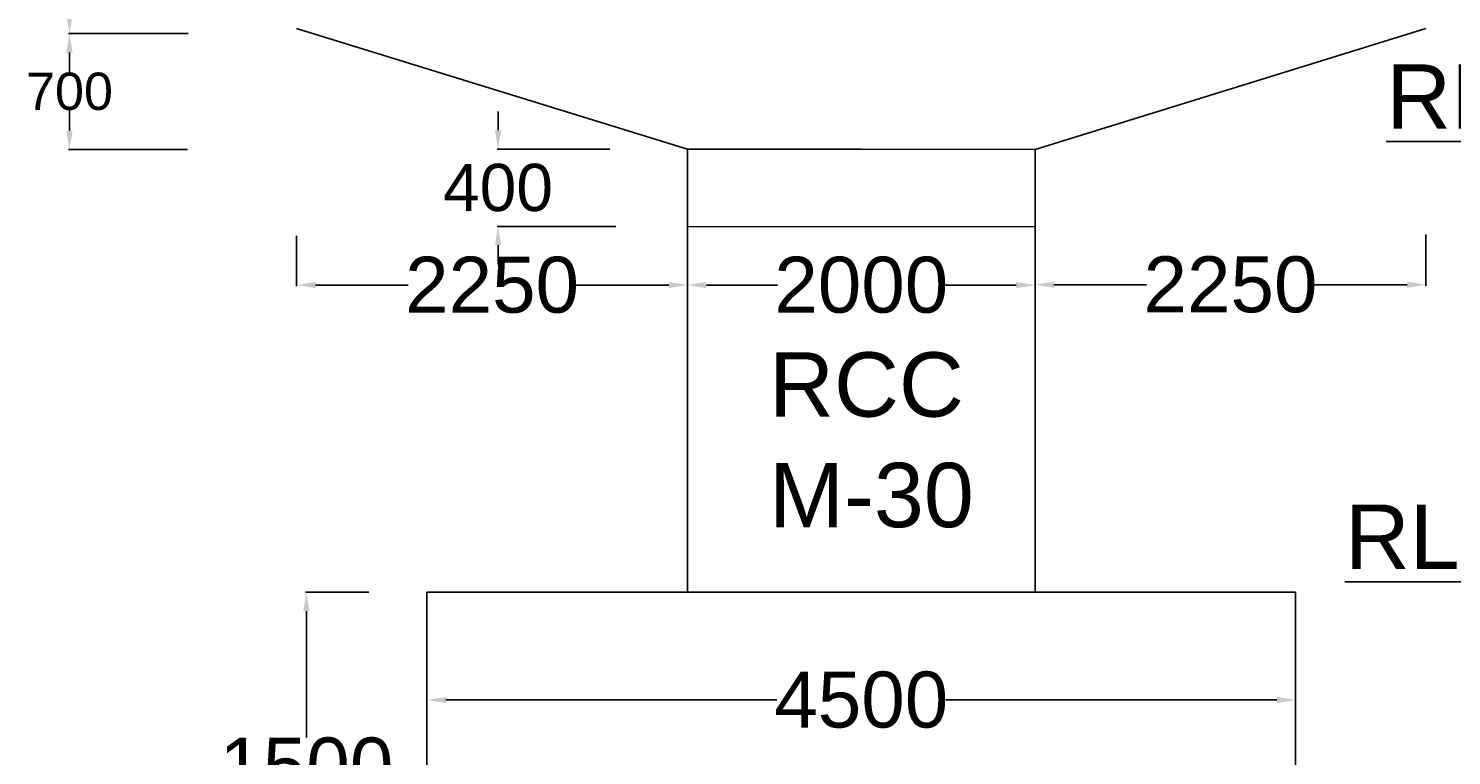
# Model space of a CAD drawing. Extents: x 629217 to 1787843, y 512199 to 1583660.
# Tile 6 of 10: x 793382 to 831531, y 723825 to 743316. Entities that reach past the tile are written whole.
import ezdxf

# ---------------------------------------------------------------- set-up
doc = ezdxf.new("R2010")
doc.units = ezdxf.units.MI
doc.header["$MEASUREMENT"] = 0
doc.layers.add('TEXT', color=3, linetype='Continuous')
doc.styles.add('ARIAL', font='arial.ttf')
doc.styles.get("Standard").update_dxf_attribs({"font": 'arial.ttf', "height": 500})
doc.dimstyles.new('bASANT jAIN  NMM', dxfattribs={"dimscale": 0.507, "dimtxt": 500, "dimasz": 1000, "dimexe": 50, "dimexo": 25, "dimgap": 0.09, "dimtad": 0, "dimtih": 1, "dimtoh": 1, "dimdec": 0, "dimzin": 0, "dimdsep": 46, "dimtxsty": 'Standard', "dimcen": 0.09, "dimclrd": 256, "dimclre": 256, "dimadec": 0, "dimazin": 0, "dimtfac": 1, "dimtdec": 0, "dimtix": 1, "dimtofl": 0, "dimtmove": 0, "dimatfit": 0, "dimfxl": 300, "dimtolj": 1, "dimtzin": 0, "dimlwd": -1, "dimlwe": -1, "dimarcsym": 0})

# ---------------------------------------------------------------- blocks, each defined once
blk = doc.blocks.new('*D99')
at = {"ltscale": 0.5, "transparency": 16777216}
for p, q in [((797480, 746283), (794455, 746283)), ((794481, 745776), (794481, 745241)), ((794481, 743685), (794481, 744220)), ((797664, 743178), (794455, 743178))]:
    blk.add_line(p, q, dxfattribs=at)
for points in [[(794396, 745776), (794565, 745776), (794481, 746283)], [(794396, 743685), (794565, 743685), (794481, 743178)]]:
    blk.add_solid(points, dxfattribs=at)
at = {"layer": 'Defpoints', "color": 0, "ltscale": 0.5, "transparency": 16777216}
for p in [(794481, 746283), (797493, 746283), (797677, 743178)]:
    blk.add_point(p, dxfattribs=at)
at = {"color": 0, "ltscale": 0.5, "transparency": 16777216, "insert": (794481, 744730), "char_height": 500, "attachment_point": 5}
blk.add_mtext('\\A1;{\\H2x;500}', dxfattribs=at)
blk = doc.blocks.new('*D100')
at = {"ltscale": 0.5, "transparency": 16777216}
for p, q in [((797480, 743178), (794455, 743178)), ((794481, 742671), (794481, 742136)), ((794481, 740580), (794481, 741115)), ((797642, 740073), (794455, 740073))]:
    blk.add_line(p, q, dxfattribs=at)
for points in [[(794396, 742671), (794565, 742671), (794481, 743178)], [(794396, 740580), (794565, 740580), (794481, 740073)]]:
    blk.add_solid(points, dxfattribs=at)
at = {"layer": 'Defpoints', "color": 0, "ltscale": 0.5, "transparency": 16777216}
for p in [(794481, 743178), (797493, 743178), (797655, 740073)]:
    blk.add_point(p, dxfattribs=at)
at = {"color": 0, "ltscale": 0.5, "transparency": 16777216, "insert": (794481, 741625), "char_height": 500, "attachment_point": 5}
blk.add_mtext('\\A1;{\\H2x;700}', dxfattribs=at)
blk = doc.blocks.new('*D101')
at = {"ltscale": 0.5, "transparency": 16777216}
for p, q in [((805969, 740587), (805969, 741094)), ((808968, 740080), (805944, 740080)), ((809131, 738010), (805944, 738010)), ((805969, 737503), (805969, 736996))]:
    blk.add_line(p, q, dxfattribs=at)
for points in [[(805885, 740587), (806054, 740587), (805969, 740080)], [(805885, 737503), (806054, 737503), (805969, 738010)]]:
    blk.add_solid(points, dxfattribs=at)
at = {"layer": 'Defpoints', "color": 0, "ltscale": 0.5, "transparency": 16777216}
for p in [(805969, 740080), (808981, 740080), (809143, 738010)]:
    blk.add_point(p, dxfattribs=at)
at = {"color": 0, "ltscale": 0.5, "transparency": 16777216, "insert": (805969, 739045), "char_height": 500, "attachment_point": 5}
blk.add_mtext('\\A1;{\\H2.53x;400}', dxfattribs=at)
blk = doc.blocks.new('*D105')
at = {"ltscale": 0.5, "transparency": 16777216}
for p, q in [((811051, 738832), (811051, 736411)), ((820366, 738300), (820366, 736411)), ((811558, 736436), (813458, 736436)), ((819859, 736436), (817958, 736436))]:
    blk.add_line(p, q, dxfattribs=at)
for points in [[(811558, 736521), (811558, 736352), (811051, 736436)], [(819859, 736521), (819859, 736352), (820366, 736436)]]:
    blk.add_solid(points, dxfattribs=at)
at = {"layer": 'Defpoints', "color": 0, "ltscale": 0.5, "transparency": 16777216}
for p in [(811051, 738844), (820366, 738313), (820366, 736436)]:
    blk.add_point(p, dxfattribs=at)
at = {"color": 0, "ltscale": 0.5, "transparency": 16777216, "insert": (815708, 736436), "char_height": 500, "attachment_point": 5}
blk.add_mtext('\\A1;{\\H3x;2000}', dxfattribs=at)
blk = doc.blocks.new('*D106')
at = {"ltscale": 0.5, "transparency": 16777216}
for p, q in [((820366, 738117), (820366, 736421)), ((830845, 737790), (830845, 736421)), ((820873, 736446), (823355, 736446)), ((830338, 736446), (827855, 736446))]:
    blk.add_line(p, q, dxfattribs=at)
for points in [[(820873, 736531), (820873, 736362), (820366, 736446)], [(830338, 736531), (830338, 736362), (830845, 736446)]]:
    blk.add_solid(points, dxfattribs=at)
at = {"layer": 'Defpoints', "color": 0, "ltscale": 0.5, "transparency": 16777216}
for p in [(820366, 738130), (830845, 737803), (820366, 736446)]:
    blk.add_point(p, dxfattribs=at)
at = {"color": 0, "ltscale": 0.5, "transparency": 16777216, "insert": (825605, 736446), "char_height": 500, "attachment_point": 5}
blk.add_mtext('\\A1;{\\H3x;2250}', dxfattribs=at)
blk = doc.blocks.new('*D107')
at = {"ltscale": 0.5, "transparency": 16777216}
for p, q in [((800571, 737759), (800571, 736411)), ((811051, 737767), (811051, 736411)), ((801078, 736436), (803561, 736436)), ((810544, 736436), (808061, 736436))]:
    blk.add_line(p, q, dxfattribs=at)
for points in [[(801078, 736521), (801078, 736352), (800571, 736436)], [(810544, 736521), (810544, 736352), (811051, 736436)]]:
    blk.add_solid(points, dxfattribs=at)
at = {"layer": 'Defpoints', "color": 0, "ltscale": 0.5, "transparency": 16777216}
for p in [(800571, 737771), (811051, 737780), (800571, 736436)]:
    blk.add_point(p, dxfattribs=at)
at = {"color": 0, "ltscale": 0.5, "transparency": 16777216, "insert": (805811, 736436), "char_height": 500, "attachment_point": 5}
blk.add_mtext('\\A1;{\\H3x;2250}', dxfattribs=at)
blk = doc.blocks.new('*D110')
at = {"ltscale": 0.5, "transparency": 16777216}
for p, q in [((802503, 728204), (800807, 728204)), ((800832, 727697), (800832, 724313)), ((800832, 719396), (800832, 722781)), ((802693, 718889), (800807, 718889))]:
    blk.add_line(p, q, dxfattribs=at)
for points in [[(800748, 727697), (800917, 727697), (800832, 728204)], [(800748, 719396), (800917, 719396), (800832, 718889)]]:
    blk.add_solid(points, dxfattribs=at)
at = {"layer": 'Defpoints', "color": 0, "ltscale": 0.5, "transparency": 16777216}
for p in [(802516, 728204), (800832, 718889), (802706, 718889)]:
    blk.add_point(p, dxfattribs=at)
at = {"color": 0, "ltscale": 0.5, "transparency": 16777216, "insert": (800832, 723547), "char_height": 500, "attachment_point": 5}
blk.add_mtext('\\A1;{\\H3x;1500}', dxfattribs=at)
blk = doc.blocks.new('*D122')
at = {"ltscale": 0.5, "transparency": 16777216}
for p, q in [((804064, 728192), (804064, 725289)), ((827352, 728192), (827352, 725289)), ((804571, 725315), (813441, 725315)), ((826845, 725315), (817976, 725315))]:
    blk.add_line(p, q, dxfattribs=at)
for points in [[(804571, 725399), (804571, 725230), (804064, 725315)], [(826845, 725399), (826845, 725230), (827352, 725315)]]:
    blk.add_solid(points, dxfattribs=at)
at = {"layer": 'Defpoints', "color": 0, "ltscale": 0.5, "transparency": 16777216}
for p in [(804064, 728204), (827352, 728204), (827352, 725315)]:
    blk.add_point(p, dxfattribs=at)
at = {"color": 0, "ltscale": 0.5, "transparency": 16777216, "insert": (815708, 725315), "char_height": 500, "attachment_point": 5}
blk.add_mtext('\\A1;{\\H3x;4500}', dxfattribs=at)

msp = doc.modelspace()

# ---------------------------------------------------------------- linework, layer by layer
at = {"color": 0, "ltscale": 0.5}
for p, q in [((811050.7, 740079.7), (800571.3, 743316.9)), ((820365.6, 740069), (830845.1, 743315.8)), ((811050.7, 737999.6), (811050.7, 740079.7)), ((815708.2, 740079.7), (811050.7, 740079.7)), ((811050.7, 740079.7), (811050.7, 738009.7)), ((815708.2, 740079.7), (820365.6, 740069)), ((820365.6, 737999.6), (820365.6, 740069)), ((820365.6, 740069), (820365.6, 735094.6)), ((811050.7, 738009.7), (820365.6, 737999.6)), ((811050.7, 735094.6), (811050.7, 737999.6)), ((820365.6, 737999.6), (820365.6, 735094.6)), ((811050.7, 728204.5), (811050.7, 735094.6)), ((820365.6, 735094.6), (820365.6, 728204.5)), ((820365.6, 735094.6), (820365.6, 728204.5)), ((815708.2, 728204.5), (804064.4, 728204.5)), ((804064.4, 728204.5), (804064.4, 718889.5)), ((815708.2, 728204.5), (819589.4, 728204.5)), ((815708.2, 728204.5), (827351.9, 728204.5)), ((827351.9, 728204.5), (827351.9, 718889.5))]:
    msp.add_line(p, q, dxfattribs=at)

# ---------------------------------------------------------------- texts
at = {"layer": 'TEXT', "color": 0, "ltscale": 0.5, "style": 'ARIAL'}
for s, p in [('RCC', (813235.9, 732909.4)), ('M-30', (813235.9, 729946.5))]:
    msp.add_text(s, height=1725, dxfattribs=at).set_placement(p)
at = {"layer": 'TEXT', "color": 0, "ltscale": 0.5, "char_height": 1725, "width": 14945.678, "attachment_point": 1}
for s, insert in [('{\\LRL95.250 M. }', (829780.6, 742352)), ('{\\LRL91.000 M. }', (828670.3, 730554.7))]:
    msp.add_mtext(s, dxfattribs=dict(at, insert=insert))

# ---------------------------------------------------------------- dimensions: what is measured, and where the dimension line sits
at = {"color": 0, "ltscale": 0.5}
for base, p1, p2, text, picture, middle in [((794480.8, 746282.8), (797676.9, 743177.8), (797492.7, 746282.8), '{\\H2x;500}', '*D99', (794480.8, 744730.3)), ((794480.8, 743177.8), (797655.1, 740072.9), (797492.7, 743177.8), '{\\H2x;700}', '*D100', (794480.8, 741625.4)), ((805969.2, 740079.7), (809143.4, 738009.7), (808981, 740079.7), '{\\H2.53x;400}', '*D101', (805969.2, 739044.7)), ((800832.1, 718889.5), (802516.2, 728204.5), (802705.9, 718889.5), '{\\H3x;1500}', '*D110', (800832.1, 723547))]:
    dim = msp.add_linear_dim(base=base, p1=p1, p2=p2, angle=90, text=text, dimstyle='bASANT jAIN  NMM', dxfattribs=at)
    dim.commit()
    dim.dimension.update_dxf_attribs({"geometry": picture, "text_midpoint": middle})
dim = msp.add_linear_dim(base=(820365.6, 736436.5), p1=(811050.7, 738844.4), p2=(820365.6, 738312.6), text='{\\H3x;2000}', dimstyle='bASANT jAIN  NMM', dxfattribs=at)
dim.commit()
dim.dimension.update_dxf_attribs({"geometry": '*D105', "text_midpoint": (815708.2, 736436.5)})
for base, p1, p2, text, picture, middle in [((820365.6, 736446.2), (830845.1, 737802.8), (820365.6, 738129.7), '{\\H3x;2250}', '*D106', (825605.3, 736446.2)), ((800571.2, 736436.5), (811050.7, 737780.1), (800571.2, 737771.2), '{\\H3x;2250}', '*D107', (805811, 736436.5)), ((827351.9, 725314.7), (804064.4, 728204.5), (827351.9, 728204.5), '{\\H3x;4500}', '*D122', (815708.2, 725314.7))]:
    dim = msp.add_linear_dim(base=base, p1=p1, p2=p2, text=text, dimstyle='bASANT jAIN  NMM', override={"dimfxl": 0.18}, dxfattribs=at)
    dim.commit()
    dim.dimension.update_dxf_attribs({"geometry": picture, "text_midpoint": middle})

doc.saveas('drawing.dxf')
